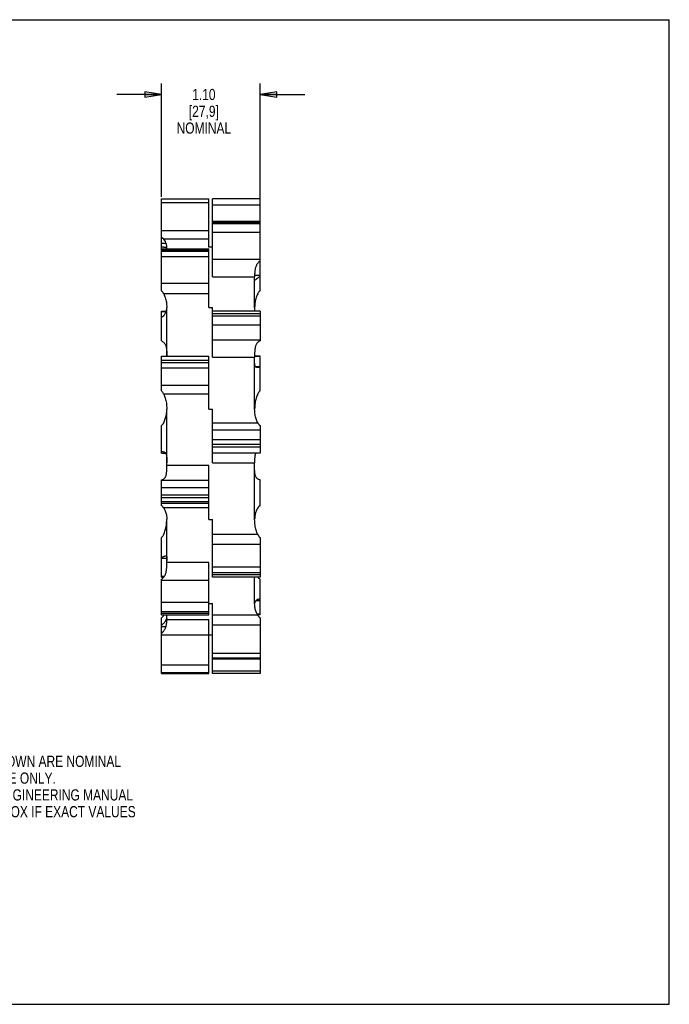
# Model space of a CAD drawing. Header units: inches. Extents: x 0 to 17, y 0 to 11.
# Tile 2 of 2: x 9.7 to 17, y 0 to 11. Entities that reach past the tile are written whole.
import ezdxf

# ---------------------------------------------------------------- set-up
doc = ezdxf.new("R2010")
doc.units = ezdxf.units.IN
doc.header["$LTSCALE"] = 0.935
doc.header["$MEASUREMENT"] = 0
doc.layers.get('0').update_dxf_attribs({"linetype": 'CONTINUOUS'})
doc.styles.get("Standard").update_dxf_attribs({"font": 'txt', "width": 0.8})
doc.dimstyles.new('DIMSTYLE_1', dxfattribs={"dimtxt": 0.125, "dimasz": 0.1875, "dimexe": 0.18, "dimexo": 0.0625, "dimgap": 0.09, "dimtad": 0, "dimtih": 1, "dimtoh": 1, "dimzin": 4, "dimdsep": 46, "dimtxsty": 'STANDARD', "dimblk": 'CLOSED', "dimblk1": 'CLOSED', "dimblk2": 'CLOSED', "dimcen": 0.09, "dimadec": 0, "dimazin": 0, "dimtp": 0.01, "dimtm": 0.01, "dimtfac": 1, "dimtofl": 0, "dimtmove": 0, "dimatfit": 3, "dimldrblk": 'CLOSED', "dimfxl": 1, "dimtolj": 1, "dimtzin": 4, "dimarcsym": 0})

# ---------------------------------------------------------------- blocks, each defined once
blk = doc.blocks.new('_CLOSED')
at = {"color": 0, "linetype": 'BYBLOCK'}
for p, q in [((0, 0), (-1, 0.167)), ((-1, 0.167), (-1, -0.167)), ((-1, -0.167), (0, 0)), ((-1, 0), (0, 0))]:
    blk.add_line(p, q, dxfattribs=at)
blk = doc.blocks.new('*D0')
at = {"color": 3, "linetype": 'CONTINUOUS'}
for p, q in [((11.33, 9.02), (11.33, 10.289)), ((12.43, 8.991), (12.43, 10.289)), ((11.33, 10.164), (10.83, 10.164)), ((12.43, 10.164), (12.93, 10.164))]:
    blk.add_line(p, q, dxfattribs=at)
at = {"color": 3, "linetype": 'CONTINUOUS', "xscale": 0.1875, "yscale": 0.1875, "zscale": 0.1875}
blk.add_blockref('_CLOSED', (11.33, 10.164), dxfattribs=at)
at = {"color": 3, "linetype": 'CONTINUOUS', "xscale": 0.1875, "yscale": 0.1875, "zscale": 0.1875, "rotation": 180}
blk.add_blockref('_CLOSED', (12.43, 10.164), dxfattribs=at)
at = {"color": 3, "linetype": 'CONTINUOUS', "insert": (11.803, 10.227), "char_height": 0.125, "width": 0.7, "attachment_point": 2, "line_spacing_factor": 0.9}
blk.add_mtext('1.10\\P[27,9]\\PNOMINAL', dxfattribs=at)

msp = doc.modelspace()

# ---------------------------------------------------------------- linework, layer by layer
at = {"color": 7, "linetype": 'CONTINUOUS'}
for p, q in [((0, 11), (17, 11)), ((17, 0), (17, 11)), ((11.33, 7.972), (11.33, 8.997)), ((11.33, 8.997), (11.86, 8.997)), ((11.33, 8.957), (11.86, 8.957)), ((11.86, 8.457), (11.86, 8.997)), ((11.9, 8.128), (11.9, 8.997)), ((12.43, 8.997), (11.9, 8.997)), ((12.43, 8.928), (11.9, 8.928)), ((12.43, 7.972), (12.43, 8.997)), ((12.43, 8.744), (11.9, 8.744)), ((12.43, 8.736), (11.9, 8.736)), ((12.43, 8.72), (11.9, 8.72)), ((11.86, 8.642), (11.33, 8.642)), ((12.43, 8.622), (11.9, 8.622)), ((11.381, 8.501), (11.33, 8.501)), ((11.86, 8.547), (11.355, 8.547)), ((11.33, 8.441), (11.86, 8.441)), ((11.33, 8.429), (11.86, 8.429)), ((11.33, 8.413), (11.86, 8.413)), ((11.355, 8.457), (11.39, 8.457)), ((11.39, 8.441), (11.39, 8.457)), ((11.9, 8.457), (11.86, 8.457)), ((11.86, 7.783), (11.86, 8.441)), ((11.33, 8.353), (11.86, 8.353)), ((11.9, 8.324), (12.43, 8.324)), ((12.37, 8.15), (12.37, 8.149)), ((12.37, 8.146), (12.43, 8.146)), ((11.86, 8.051), (11.33, 8.051)), ((11.9, 8.128), (12.37, 8.128)), ((12.37, 7.783), (12.37, 8.128)), ((11.86, 7.936), (11.355, 7.936)), ((11.33, 7.411), (11.33, 7.742)), ((11.33, 7.742), (11.382, 7.742)), ((11.33, 7.741), (11.382, 7.741)), ((11.39, 7.241), (11.39, 7.783)), ((11.86, 7.783), (11.9, 7.783)), ((11.9, 7.231), (11.9, 7.783)), ((12.43, 7.742), (11.9, 7.742)), ((12.43, 7.713), (11.9, 7.713)), ((12.43, 7.742), (12.43, 7.411)), ((12.43, 7.686), (11.9, 7.686)), ((12.43, 7.589), (11.9, 7.589)), ((11.9, 7.424), (12.43, 7.424)), ((11.33, 6.853), (11.33, 7.241)), ((11.33, 7.241), (11.86, 7.241)), ((11.33, 7.197), (11.86, 7.197)), ((11.33, 7.17), (11.86, 7.17)), ((11.86, 6.65), (11.86, 7.241)), ((11.9, 7.231), (12.37, 7.231)), ((12.43, 7.241), (12.37, 7.241)), ((12.43, 7.236), (12.37, 7.236)), ((12.37, 6.65), (12.37, 7.231)), ((12.37, 7.174), (12.37, 7.203)), ((12.37, 7.173), (12.37, 7.174)), ((12.43, 6.853), (12.43, 7.241)), ((11.33, 7.109), (11.86, 7.109)), ((12.379, 7.124), (12.43, 7.124)), ((11.86, 6.915), (11.33, 6.915)), ((11.86, 6.817), (11.355, 6.817)), ((11.39, 6.019), (11.39, 6.65)), ((11.86, 6.65), (11.9, 6.65)), ((11.9, 6.049), (11.9, 6.65)), ((11.9, 6.498), (12.404, 6.498)), ((11.33, 6.159), (11.33, 6.466)), ((11.9, 6.419), (12.43, 6.419)), ((12.43, 6.466), (12.43, 6.159)), ((12.43, 6.307), (11.9, 6.307)), ((12.43, 6.253), (11.9, 6.253)), ((12.43, 6.223), (11.9, 6.223)), ((11.33, 6.159), (11.375, 6.159)), ((11.33, 6.159), (11.375, 6.159)), ((12.43, 6.159), (11.9, 6.159)), ((11.86, 6.019), (11.39, 6.019)), ((11.86, 5.418), (11.86, 6.019)), ((11.9, 6.049), (12.37, 6.049)), ((12.37, 5.418), (12.37, 6.049)), ((11.33, 5.57), (11.33, 5.858)), ((11.86, 5.852), (11.33, 5.852)), ((12.43, 5.57), (12.43, 5.858)), ((11.33, 5.775), (11.86, 5.775)), ((11.33, 5.691), (11.86, 5.691)), ((11.33, 5.662), (11.86, 5.662)), ((11.33, 5.619), (11.86, 5.619)), ((11.86, 5.596), (11.33, 5.596)), ((11.86, 5.545), (11.355, 5.545)), ((11.39, 4.936), (11.39, 5.418)), ((11.86, 5.418), (11.9, 5.418)), ((11.9, 4.771), (11.9, 5.418)), ((11.33, 4.771), (11.33, 5.214)), ((11.9, 5.251), (12.404, 5.251)), ((12.43, 5.214), (12.43, 4.771)), ((11.9, 5.14), (12.43, 5.14)), ((11.389, 4.982), (11.33, 4.982)), ((11.86, 4.936), (11.39, 4.936)), ((11.86, 4.351), (11.86, 4.936)), ((12.43, 4.882), (11.9, 4.882)), ((11.33, 4.785), (11.364, 4.785)), ((11.33, 4.771), (11.354, 4.771)), ((11.33, 4.351), (11.33, 4.75)), ((11.86, 4.733), (11.33, 4.733)), ((12.43, 4.819), (11.9, 4.819)), ((12.43, 4.797), (11.9, 4.797)), ((12.43, 4.771), (11.9, 4.771)), ((12.37, 4.476), (12.37, 4.771)), ((12.43, 4.351), (12.43, 4.75)), ((12.388, 4.512), (12.43, 4.512)), ((11.33, 4.492), (11.86, 4.492)), ((11.86, 4.476), (11.9, 4.476)), ((11.9, 3.697), (11.9, 4.476)), ((11.33, 4.39), (11.86, 4.39)), ((11.33, 4.368), (11.86, 4.368)), ((11.33, 4.351), (11.86, 4.351)), ((11.33, 3.697), (11.33, 4.318)), ((11.39, 4.297), (11.39, 4.351)), ((11.86, 4.297), (11.39, 4.297)), ((11.86, 3.697), (11.86, 4.297)), ((11.9, 4.35), (12.404, 4.35)), ((12.43, 4.357), (12.4, 4.357)), ((12.43, 4.351), (12.404, 4.351)), ((12.43, 4.318), (12.43, 3.697)), ((11.379, 4.216), (11.33, 4.216)), ((11.9, 4.241), (12.43, 4.241)), ((11.86, 4.123), (11.33, 4.123)), ((11.86, 4.126), (11.9, 4.126)), ((12.43, 3.919), (11.9, 3.919)), ((12.43, 3.867), (11.9, 3.867)), ((12.43, 3.859), (11.9, 3.859)), ((12.43, 3.856), (11.9, 3.856)), ((11.33, 3.794), (11.86, 3.794)), ((11.33, 3.707), (11.86, 3.707)), ((11.33, 3.699), (11.86, 3.699)), ((11.33, 3.697), (11.86, 3.697)), ((12.43, 3.723), (11.9, 3.723)), ((12.43, 3.697), (11.9, 3.697)), ((0, 0), (17, 0))]:
    msp.add_line(p, q, dxfattribs=at)
for centre, radius, start, end in [((11.24, 8.452), 0.15, 1.9096, 53.1301), ((13.594, 8.129), 1.224, 179.0655, 180.032), ((12.51, 7.788), 0.14, 181.9125, 183.3001), ((11.118, 5.411), 0.272, 1.3667, 1.821), ((12.409, 4.474), 0.0393, 170.0038, 176.2826), ((11.174, 4.457), 0.211, 329.2906, 329.6476)]:
    msp.add_arc(centre, radius, start, end, dxfattribs=at)
for points, knots in [([(11.355, 8.457), (11.353, 8.457), (11.35, 8.457), (11.344, 8.458), (11.337, 8.46), (11.332, 8.461), (11.33, 8.461)], [0, 0, 0, 0, 0.197896, 0.43122, 0.699353, 1, 1, 1, 1]), ([(12.43, 8.304), (12.426, 8.301), (12.418, 8.295), (12.408, 8.284), (12.399, 8.272), (12.392, 8.26), (12.386, 8.247), (12.381, 8.234), (12.377, 8.22), (12.374, 8.205), (12.372, 8.191), (12.371, 8.18), (12.371, 8.175), (12.371, 8.174)], [0, 0, 0, 0, 0.10211, 0.201699, 0.298921, 0.394749, 0.490615, 0.58741, 0.685553, 0.784512, 0.883718, 0.980806, 1, 1, 1, 1]), ([(12.371, 8.174), (12.371, 8.17), (12.37, 8.162), (12.37, 8.154), (12.37, 8.15)], [0, 0, 0, 0, 0.458249, 1, 1, 1, 1]), ([(12.373, 8.088), (12.372, 8.088), (12.372, 8.088), (12.371, 8.089), (12.37, 8.092), (12.37, 8.097), (12.37, 8.104), (12.37, 8.109), (12.37, 8.112)], [0, 0, 0, 0, 0.007036, 0.073939, 0.193541, 0.387155, 0.657741, 1, 1, 1, 1]), ([(12.43, 8.13), (12.426, 8.127), (12.418, 8.123), (12.408, 8.117), (12.4, 8.11), (12.392, 8.104), (12.386, 8.099), (12.381, 8.094), (12.378, 8.091), (12.375, 8.089), (12.373, 8.088), (12.373, 8.088)], [0, 0, 0, 0, 0.189357, 0.36095, 0.512764, 0.644684, 0.757262, 0.850124, 0.922331, 0.972702, 1, 1, 1, 1]), ([(11.355, 7.936), (11.354, 7.939), (11.35, 7.946), (11.344, 7.955), (11.337, 7.964), (11.332, 7.969), (11.33, 7.972)], [0, 0, 0, 0, 0.243639, 0.493261, 0.745945, 1, 1, 1, 1]), ([(11.355, 7.936), (11.358, 7.93), (11.364, 7.916), (11.372, 7.894), (11.379, 7.87), (11.385, 7.843), (11.388, 7.814), (11.389, 7.794), (11.39, 7.783)], [0, 0, 0, 0, 0.134515, 0.282715, 0.444563, 0.619731, 0.806223, 1, 1, 1, 1]), ([(12.404, 7.936), (12.401, 7.93), (12.395, 7.916), (12.387, 7.894), (12.38, 7.87), (12.375, 7.843), (12.371, 7.814), (12.37, 7.794), (12.37, 7.783)], [0, 0, 0, 0, 0.134486, 0.28267, 0.444518, 0.619707, 0.806228, 1, 1, 1, 1]), ([(12.404, 7.936), (12.406, 7.939), (12.409, 7.946), (12.415, 7.955), (12.422, 7.964), (12.427, 7.969), (12.43, 7.972)], [0, 0, 0, 0, 0.243628, 0.493235, 0.745921, 1, 1, 1, 1]), ([(11.355, 7.693), (11.358, 7.696), (11.364, 7.704), (11.372, 7.717), (11.379, 7.732), (11.385, 7.748), (11.388, 7.764), (11.389, 7.775), (11.39, 7.78)], [0, 0, 0, 0, 0.150944, 0.311149, 0.480413, 0.658646, 0.844575, 1, 1, 1, 1]), ([(12.377, 7.742), (12.376, 7.744), (12.374, 7.751), (12.371, 7.764), (12.37, 7.775), (12.37, 7.78)], [0, 0, 0, 0, 0.16115, 0.618094, 1, 1, 1, 1]), ([(11.355, 7.693), (11.354, 7.691), (11.35, 7.687), (11.344, 7.683), (11.337, 7.679), (11.332, 7.677), (11.33, 7.676)], [0, 0, 0, 0, 0.239951, 0.483311, 0.735161, 1, 1, 1, 1]), ([(11.33, 7.411), (11.334, 7.409), (11.341, 7.405), (11.352, 7.398), (11.36, 7.389), (11.368, 7.379), (11.374, 7.368), (11.379, 7.356), (11.382, 7.342), (11.385, 7.328), (11.387, 7.313), (11.388, 7.297), (11.389, 7.28), (11.389, 7.264), (11.39, 7.25), (11.39, 7.243), (11.39, 7.241)], [0, 0, 0, 0, 0.069355, 0.13544, 0.19926, 0.262491, 0.327078, 0.394518, 0.466067, 0.542169, 0.623122, 0.707622, 0.793865, 0.881113, 0.967634, 1, 1, 1, 1]), ([(12.43, 7.411), (12.426, 7.409), (12.418, 7.405), (12.408, 7.398), (12.399, 7.389), (12.392, 7.379), (12.386, 7.368), (12.381, 7.356), (12.377, 7.342), (12.374, 7.328), (12.372, 7.313), (12.371, 7.297), (12.37, 7.28), (12.37, 7.264), (12.37, 7.247), (12.37, 7.236), (12.37, 7.231)], [0, 0, 0, 0, 0.065994, 0.128875, 0.189589, 0.24972, 0.311136, 0.375328, 0.443432, 0.515851, 0.592875, 0.67327, 0.755324, 0.838336, 0.920658, 1, 1, 1, 1]), ([(12.402, 7.115), (12.401, 7.115), (12.398, 7.115), (12.392, 7.116), (12.386, 7.118), (12.381, 7.121), (12.377, 7.126), (12.374, 7.132), (12.372, 7.14), (12.371, 7.15), (12.37, 7.161), (12.37, 7.169), (12.37, 7.173)], [0, 0, 0, 0, 0.034017, 0.129444, 0.211863, 0.287821, 0.366023, 0.455003, 0.561611, 0.688462, 0.835273, 1, 1, 1, 1]), ([(12.43, 7.118), (12.426, 7.117), (12.419, 7.116), (12.409, 7.116), (12.404, 7.115), (12.402, 7.115)], [0, 0, 0, 0, 0.419512, 0.783869, 1, 1, 1, 1]), ([(11.355, 6.817), (11.354, 6.82), (11.35, 6.827), (11.344, 6.836), (11.337, 6.845), (11.332, 6.851), (11.33, 6.853)], [0, 0, 0, 0, 0.254031, 0.505892, 0.754428, 1, 1, 1, 1]), ([(12.404, 6.817), (12.406, 6.82), (12.409, 6.827), (12.415, 6.836), (12.422, 6.845), (12.427, 6.851), (12.43, 6.853)], [0, 0, 0, 0, 0.254021, 0.505865, 0.754405, 1, 1, 1, 1]), ([(11.355, 6.817), (11.358, 6.81), (11.364, 6.795), (11.372, 6.771), (11.379, 6.744), (11.385, 6.715), (11.388, 6.683), (11.389, 6.662), (11.39, 6.65)], [0, 0, 0, 0, 0.133407, 0.280987, 0.442698, 0.618172, 0.805331, 1, 1, 1, 1]), ([(12.404, 6.817), (12.401, 6.81), (12.395, 6.795), (12.387, 6.771), (12.38, 6.744), (12.375, 6.715), (12.371, 6.683), (12.37, 6.662), (12.37, 6.65)], [0, 0, 0, 0, 0.133379, 0.280942, 0.442653, 0.618148, 0.805336, 1, 1, 1, 1]), ([(11.355, 6.498), (11.358, 6.504), (11.364, 6.518), (11.372, 6.54), (11.379, 6.564), (11.385, 6.591), (11.388, 6.62), (11.389, 6.64), (11.39, 6.65)], [0, 0, 0, 0, 0.135147, 0.284043, 0.446651, 0.622642, 0.81001, 1, 1, 1, 1]), ([(12.404, 6.498), (12.401, 6.504), (12.395, 6.518), (12.387, 6.54), (12.38, 6.564), (12.375, 6.591), (12.371, 6.62), (12.37, 6.64), (12.37, 6.65)], [0, 0, 0, 0, 0.134486, 0.28267, 0.444518, 0.619707, 0.806228, 1, 1, 1, 1]), ([(11.355, 6.498), (11.354, 6.495), (11.35, 6.488), (11.344, 6.48), (11.337, 6.472), (11.332, 6.468), (11.33, 6.466)], [0, 0, 0, 0, 0.255205, 0.506471, 0.754141, 1, 1, 1, 1]), ([(12.404, 6.498), (12.406, 6.495), (12.409, 6.488), (12.415, 6.48), (12.422, 6.472), (12.427, 6.468), (12.43, 6.466)], [0, 0, 0, 0, 0.255195, 0.506444, 0.754117, 1, 1, 1, 1]), ([(11.33, 6.177), (11.334, 6.177), (11.341, 6.176), (11.351, 6.174), (11.36, 6.171), (11.368, 6.167), (11.374, 6.161), (11.379, 6.154), (11.383, 6.146), (11.385, 6.136), (11.387, 6.125), (11.388, 6.112), (11.389, 6.097), (11.389, 6.082), (11.39, 6.066), (11.39, 6.055), (11.39, 6.049)], [0, 0, 0, 0, 0.072013, 0.13585, 0.192431, 0.244019, 0.293752, 0.344879, 0.400573, 0.463127, 0.534324, 0.614125, 0.701489, 0.796117, 0.896499, 1, 1, 1, 1]), ([(12.384, 6.159), (12.383, 6.158), (12.38, 6.153), (12.377, 6.146), (12.374, 6.136), (12.372, 6.125), (12.371, 6.112), (12.37, 6.102), (12.37, 6.096), (12.37, 6.095)], [0, 0, 0, 0, 0.084568, 0.221921, 0.376155, 0.551677, 0.748397, 0.963761, 1, 1, 1, 1]), ([(12.37, 6.095), (12.37, 6.091), (12.37, 6.081), (12.37, 6.066), (12.37, 6.055), (12.37, 6.049)], [0, 0, 0, 0, 0.281618, 0.635315, 1, 1, 1, 1]), ([(11.33, 5.858), (11.334, 5.859), (11.341, 5.862), (11.351, 5.867), (11.36, 5.873), (11.368, 5.881), (11.374, 5.889), (11.379, 5.899), (11.383, 5.91), (11.385, 5.923), (11.387, 5.937), (11.388, 5.952), (11.389, 5.968), (11.389, 5.985), (11.39, 6.002), (11.39, 6.013), (11.39, 6.019)], [0, 0, 0, 0, 0.065914, 0.126671, 0.183465, 0.238395, 0.293966, 0.35234, 0.415425, 0.484314, 0.559844, 0.641229, 0.726998, 0.816605, 0.908433, 1, 1, 1, 1]), ([(12.43, 5.858), (12.426, 5.859), (12.418, 5.862), (12.408, 5.867), (12.399, 5.873), (12.392, 5.881), (12.386, 5.889), (12.381, 5.899), (12.377, 5.91), (12.374, 5.923), (12.372, 5.937), (12.371, 5.952), (12.37, 5.968), (12.37, 5.985), (12.37, 6.002), (12.37, 6.013), (12.37, 6.019)], [0, 0, 0, 0, 0.06592, 0.126681, 0.183467, 0.23837, 0.293908, 0.352305, 0.415417, 0.484316, 0.559847, 0.641229, 0.726995, 0.816602, 0.908432, 1, 1, 1, 1]), ([(11.355, 5.545), (11.354, 5.547), (11.35, 5.552), (11.344, 5.559), (11.337, 5.565), (11.332, 5.568), (11.33, 5.57)], [0, 0, 0, 0, 0.251836, 0.50061, 0.748845, 1, 1, 1, 1]), ([(11.355, 5.545), (11.358, 5.539), (11.364, 5.528), (11.372, 5.51), (11.379, 5.489), (11.385, 5.467), (11.388, 5.444), (11.389, 5.428), (11.39, 5.42)], [0, 0, 0, 0, 0.139829, 0.292225, 0.457144, 0.63435, 0.822035, 1, 1, 1, 1]), ([(12.404, 5.545), (12.401, 5.539), (12.395, 5.528), (12.387, 5.51), (12.38, 5.489), (12.375, 5.467), (12.371, 5.444), (12.37, 5.428), (12.37, 5.42)], [0, 0, 0, 0, 0.139799, 0.292179, 0.457098, 0.634326, 0.82204, 1, 1, 1, 1]), ([(12.404, 5.545), (12.406, 5.547), (12.409, 5.552), (12.415, 5.559), (12.422, 5.565), (12.427, 5.568), (12.43, 5.57)], [0, 0, 0, 0, 0.251826, 0.500584, 0.748821, 1, 1, 1, 1]), ([(11.355, 5.251), (11.358, 5.258), (11.364, 5.273), (11.372, 5.297), (11.379, 5.324), (11.385, 5.353), (11.388, 5.385), (11.389, 5.407), (11.39, 5.418)], [0, 0, 0, 0, 0.133407, 0.280987, 0.442698, 0.618172, 0.805331, 1, 1, 1, 1]), ([(12.404, 5.251), (12.401, 5.258), (12.395, 5.273), (12.387, 5.297), (12.38, 5.324), (12.375, 5.353), (12.371, 5.385), (12.37, 5.407), (12.37, 5.418)], [0, 0, 0, 0, 0.133379, 0.280942, 0.442653, 0.618148, 0.805336, 1, 1, 1, 1]), ([(11.355, 5.251), (11.354, 5.248), (11.35, 5.241), (11.344, 5.231), (11.337, 5.222), (11.332, 5.216), (11.33, 5.214)], [0, 0, 0, 0, 0.250063, 0.501303, 0.751537, 1, 1, 1, 1]), ([(12.404, 5.251), (12.406, 5.248), (12.409, 5.241), (12.415, 5.231), (12.422, 5.222), (12.427, 5.216), (12.43, 5.214)], [0, 0, 0, 0, 0.250052, 0.501276, 0.751513, 1, 1, 1, 1]), ([(11.33, 4.994), (11.334, 4.995), (11.341, 4.998), (11.351, 5.002), (11.36, 5.005), (11.367, 5.008), (11.373, 5.01), (11.377, 5.01), (11.379, 5.01), (11.379, 5.01)], [0, 0, 0, 0, 0.240046, 0.451114, 0.631089, 0.780651, 0.901777, 0.99681, 1, 1, 1, 1]), ([(11.379, 5.01), (11.38, 5.01), (11.382, 5.01), (11.385, 5.008), (11.387, 5.004), (11.389, 4.998), (11.389, 4.99), (11.39, 4.981), (11.39, 4.971), (11.39, 4.963), (11.39, 4.959)], [0, 0, 0, 0, 0.065154, 0.127436, 0.202562, 0.302774, 0.432245, 0.592949, 0.783704, 1, 1, 1, 1]), ([(11.33, 4.75), (11.334, 4.753), (11.341, 4.758), (11.352, 4.768), (11.36, 4.778), (11.368, 4.79), (11.374, 4.802), (11.379, 4.816), (11.382, 4.83), (11.385, 4.845), (11.387, 4.86), (11.388, 4.876), (11.389, 4.892), (11.389, 4.907), (11.39, 4.922), (11.39, 4.931), (11.39, 4.936)], [0, 0, 0, 0, 0.070208, 0.138345, 0.204962, 0.271186, 0.338404, 0.407561, 0.479394, 0.553875, 0.630888, 0.708874, 0.785966, 0.861346, 0.933379, 1, 1, 1, 1]), ([(12.43, 4.75), (12.426, 4.753), (12.418, 4.758), (12.41, 4.765), (12.406, 4.77), (12.405, 4.771)], [0, 0, 0, 0, 0.449819, 0.886359, 1, 1, 1, 1]), ([(12.404, 4.524), (12.401, 4.522), (12.396, 4.518), (12.388, 4.511), (12.381, 4.504), (12.375, 4.495), (12.372, 4.487), (12.371, 4.483), (12.37, 4.481)], [0, 0, 0, 0, 0.186746, 0.372155, 0.554256, 0.732231, 0.90586, 1, 1, 1, 1]), ([(12.404, 4.524), (12.406, 4.525), (12.41, 4.527), (12.416, 4.528), (12.422, 4.529), (12.427, 4.53), (12.43, 4.53)], [0, 0, 0, 0, 0.216606, 0.452572, 0.712921, 1, 1, 1, 1]), ([(12.404, 4.35), (12.401, 4.355), (12.395, 4.366), (12.387, 4.384), (12.38, 4.405), (12.375, 4.427), (12.371, 4.451), (12.37, 4.468), (12.37, 4.476)], [0, 0, 0, 0, 0.137533, 0.287441, 0.449687, 0.624041, 0.808712, 1, 1, 1, 1]), ([(11.355, 4.35), (11.354, 4.347), (11.35, 4.341), (11.344, 4.333), (11.337, 4.326), (11.332, 4.321), (11.33, 4.318)], [0, 0, 0, 0, 0.234234, 0.48114, 0.737236, 1, 1, 1, 1]), ([(11.33, 4.236), (11.334, 4.239), (11.341, 4.244), (11.351, 4.253), (11.36, 4.262), (11.367, 4.271), (11.373, 4.279), (11.378, 4.287), (11.382, 4.294), (11.385, 4.3), (11.387, 4.305), (11.388, 4.308), (11.388, 4.311), (11.389, 4.311), (11.389, 4.311)], [0, 0, 0, 0, 0.148044, 0.286322, 0.413461, 0.529482, 0.634948, 0.729609, 0.812831, 0.883057, 0.938727, 0.977509, 0.997865, 1, 1, 1, 1]), ([(11.33, 4.145), (11.334, 4.148), (11.341, 4.155), (11.352, 4.166), (11.36, 4.178), (11.368, 4.19), (11.374, 4.202), (11.379, 4.215), (11.382, 4.227), (11.385, 4.24), (11.387, 4.252), (11.388, 4.263), (11.389, 4.274), (11.389, 4.283), (11.39, 4.29), (11.39, 4.295), (11.39, 4.297)], [0, 0, 0, 0, 0.091012, 0.179286, 0.26453, 0.347218, 0.4282, 0.507807, 0.586137, 0.662469, 0.736039, 0.804804, 0.866757, 0.920932, 0.965824, 1, 1, 1, 1]), ([(11.389, 4.311), (11.389, 4.311), (11.39, 4.311), (11.389, 4.308), (11.39, 4.307), (11.39, 4.305)], [0, 0, 0, 0, 0.025457, 0.351219, 1, 1, 1, 1]), ([(12.404, 4.35), (12.406, 4.347), (12.409, 4.341), (12.415, 4.333), (12.422, 4.326), (12.427, 4.321), (12.43, 4.318)], [0, 0, 0, 0, 0.234224, 0.481114, 0.737211, 1, 1, 1, 1])]:
    msp.add_open_spline(points, degree=3, knots=knots, dxfattribs=at)

# ---------------------------------------------------------------- texts
at = {"color": 3, "linetype": 'CONTINUOUS', "insert": (8.248, 2.777), "char_height": 0.125, "width": 3.5, "attachment_point": 1, "line_spacing_factor": 0.9}
msp.add_mtext('ALL DIMENSIONS SHOWN ARE NOMINAL\\PAND FOR REFERENCE ONLY.\\PPLEASE CONSULT ENGINEERING MANUAL\\POR CONTACT INTRALOX IF EXACT VALUES\\PARE REQUIRED. ', dxfattribs=at)

# ---------------------------------------------------------------- dimensions: what is measured, and where the dimension line sits
at = {"color": 3, "linetype": 'CONTINUOUS'}
dim = msp.add_linear_dim(base=(12.43, 10.164), p1=(11.33, 9.02), p2=(12.43, 8.991), text='<>\\PNOMINAL', dimstyle='DIMSTYLE_1', dxfattribs=at)
dim.commit()
dim.dimension.update_dxf_attribs({"geometry": '*D0', "text_midpoint": (11.678, 9.977), "dimtype": 160})

doc.saveas('drawing.dxf')
